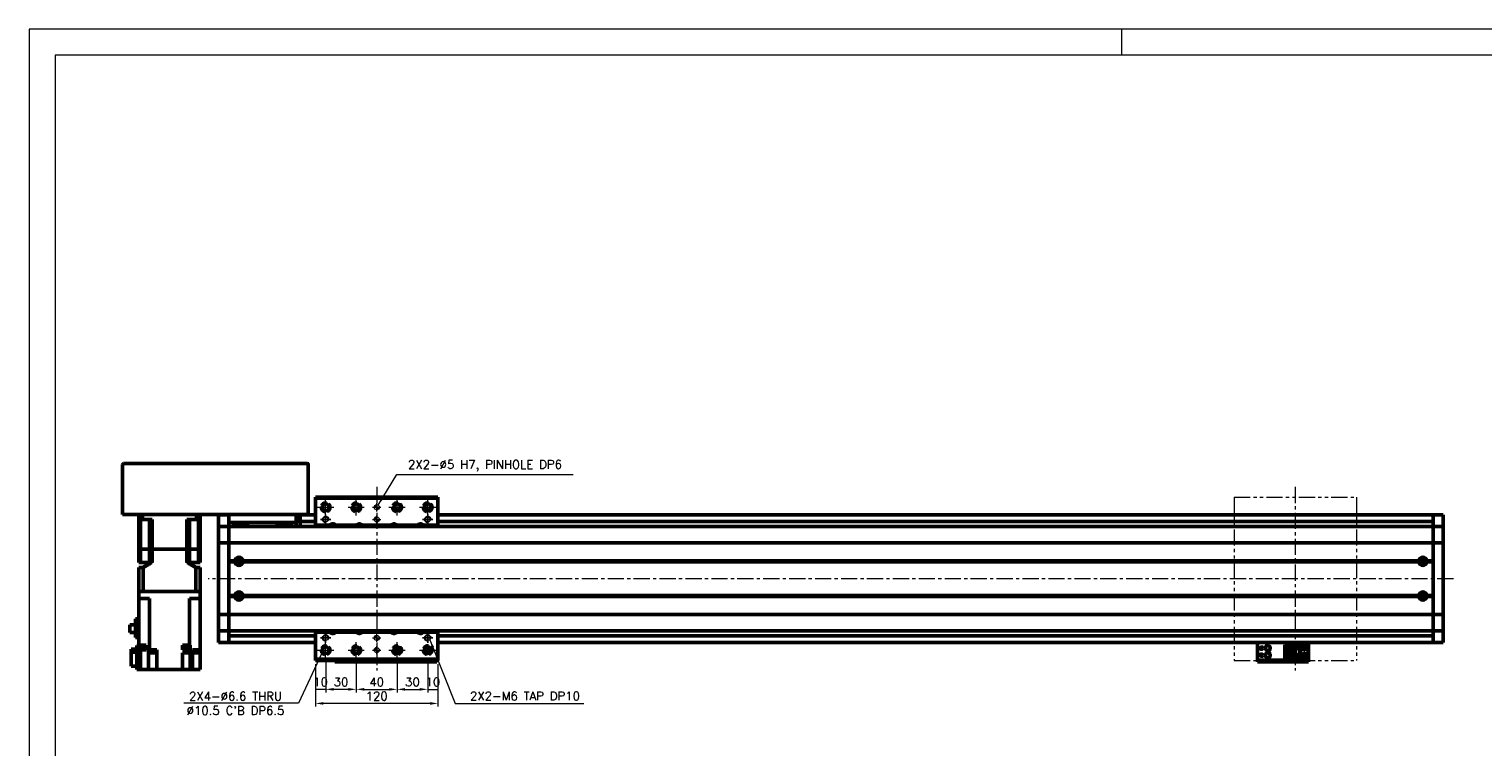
# Model space of a CAD drawing. Header units: millimetres. Extents: x 46891 to 50687, y 6223 to 10043.
# Tile 3 of 4: x 48547 to 49971, y 9339 to 10043. Entities that reach past the tile are written whole.
import ezdxf

# ---------------------------------------------------------------- set-up
doc = ezdxf.new("R2010")
doc.units = ezdxf.units.MM
doc.header["$LTSCALE"] = 0.5
for name, pattern in [('CENTER', [50.8, 31.75, -6.35, 6.35, -6.35]), ('HIDDENX2', [19.05, 12.7, -6.35]), ('PHANTOM', [63.5, 31.75, -6.35, 6.35, -6.35, 6.35, -6.35])]:
    doc.linetypes.add(name, pattern=pattern)
doc.layers.get('0').update_dxf_attribs({"lineweight": 20})
doc.layers.add('1', color=1, linetype='CENTER', lineweight=13)
doc.layers.add('외형선(ISO)', color=7, linetype='Continuous', lineweight=50)
doc.layers.add('2', color=2, linetype='HIDDENX2')
doc.layers.add('DIM', color=4, linetype='Continuous')
doc.styles.add('DSR TEXT', font='romans.shx', dxfattribs={"bigfont": 'whgtxt.shx'})
doc.styles.get("Standard").update_dxf_attribs({"font": 'romans.shx', "bigfont": 'whgtxt.shx'})
doc.dimstyles.new('DSR', dxfattribs={"dimscale": 2, "dimtxt": 3, "dimasz": 3, "dimexe": 0.5, "dimexo": 0.5, "dimgap": 0.5, "dimtad": 1, "dimdsep": 46, "dimtxsty": 'Standard', "dimcen": 2.5, "dimclrd": 4, "dimclre": 4, "dimclrt": 2, "dimadec": 0, "dimazin": 2, "dimtfac": 1, "dimtmove": 0, "dimatfit": 3, "dimfxl": 0, "dimlwd": -1, "dimlwe": -1, "dimarcsym": 0})

# ---------------------------------------------------------------- blocks, each defined once
blk = doc.blocks.new('A$C1C1952E1')
at = {"color": 1}
blk.add_lwpolyline([(0, 0), (420, 0), (420, 297), (0, 297)], close=True, dxfattribs=at)
at = {"color": 3}
blk.add_lwpolyline([(5, 5), (415, 5), (415, 292), (5, 292)], close=True, dxfattribs=at)
blk = doc.blocks.new('tap6')
blk.add_circle((0, 0), 2.5)
at = {"layer": 'DIM', "color": 1}
for p, q in [((-5, 0), (5, 0)), ((0, -5), (0, 5))]:
    blk.add_line(p, q, dxfattribs=at)
blk.add_arc((0, 0), 3, 263.303, 187.8802, dxfattribs=at)
blk = doc.blocks.new('A$C33E56CC6')
h = blk.add_hatch()
h.set_pattern_fill('ANSI31', color=256, style=0)
h.set_pattern_definition([(45, (-7065.45672, -6508.5399), (-0.0883883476, 0.0883883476), [])])
h.paths.add_polyline_path([(4, 6.5, 0.414214), (1.5, 4), (4, 4)])
h.paths.add_polyline_path([(6.5, 4), (4, 4), (4, 1.5, 0.414214)])
blk.add_circle((4, 4), 2.5)
at = {"layer": '1'}
for p, q in [((0, 4), (8, 4)), ((4, 0), (4, 8))]:
    blk.add_line(p, q, dxfattribs=at)
blk = doc.blocks.new('*D70')
at = {"color": 1, "linetype": 'ByBlock'}
for p, q in [((48827.3, 9420.5), (48827.3, 9392.7)), ((48837.3, 9422.5), (48837.3, 9392.7)), ((48837.3, 9395.7), (48827.3, 9395.7))]:
    blk.add_line(p, q, dxfattribs=at)
at = {"layer": 'Defpoints', "color": 0}
for p in [(48827.3, 9424.1), (48837.3, 9426.1), (48827.3, 9395.7)]:
    blk.add_point(p, dxfattribs=at)
at = {"color": 3, "insert": (48832.3, 9402.9), "char_height": 8.4, "attachment_point": 5, "style": 'DSR TEXT'}
blk.add_mtext('10', dxfattribs=at)
blk = doc.blocks.new('*D71')
at = {"color": 1, "linetype": 'ByBlock'}
for p, q in [((48837.3, 9422.5), (48837.3, 9392.7)), ((48867.3, 9422.5), (48867.3, 9392.7)), ((48859.5, 9395.7), (48845.1, 9395.7))]:
    blk.add_line(p, q, dxfattribs=at)
at = {"color": 1}
for points in [[(48845.1, 9397), (48845.1, 9394.4), (48837.3, 9395.7)], [(48859.5, 9397), (48859.5, 9394.4), (48867.3, 9395.7)]]:
    blk.add_solid(points, dxfattribs=at)
at = {"layer": 'Defpoints', "color": 0}
for p in [(48837.3, 9426.1), (48867.3, 9426.1), (48837.3, 9395.7)]:
    blk.add_point(p, dxfattribs=at)
at = {"color": 3, "insert": (48852.3, 9402.9), "char_height": 8.4, "attachment_point": 5, "style": 'DSR TEXT'}
blk.add_mtext('30', dxfattribs=at)
blk = doc.blocks.new('*D72')
at = {"color": 1, "linetype": 'ByBlock'}
for p, q in [((48867.3, 9422.5), (48867.3, 9392.7)), ((48907.3, 9422.5), (48907.3, 9392.7)), ((48875.1, 9395.7), (48899.5, 9395.7))]:
    blk.add_line(p, q, dxfattribs=at)
at = {"color": 1}
for points in [[(48875.1, 9397), (48875.1, 9394.4), (48867.3, 9395.7)], [(48899.5, 9397), (48899.5, 9394.4), (48907.3, 9395.7)]]:
    blk.add_solid(points, dxfattribs=at)
at = {"layer": 'Defpoints', "color": 0}
for p in [(48867.3, 9426.1), (48907.3, 9426.1), (48907.3, 9395.7)]:
    blk.add_point(p, dxfattribs=at)
at = {"color": 3, "insert": (48887.3, 9402.9), "char_height": 8.4, "attachment_point": 5, "style": 'DSR TEXT'}
blk.add_mtext('40', dxfattribs=at)
blk = doc.blocks.new('*D73')
at = {"color": 1, "linetype": 'ByBlock'}
for p, q in [((48907.3, 9422.5), (48907.3, 9392.7)), ((48937.3, 9422.5), (48937.3, 9392.7)), ((48915.1, 9395.7), (48929.5, 9395.7))]:
    blk.add_line(p, q, dxfattribs=at)
at = {"color": 1}
for points in [[(48915.1, 9397), (48915.1, 9394.4), (48907.3, 9395.7)], [(48929.5, 9397), (48929.5, 9394.4), (48937.3, 9395.7)]]:
    blk.add_solid(points, dxfattribs=at)
at = {"layer": 'Defpoints', "color": 0}
for p in [(48907.3, 9426.1), (48937.3, 9426.1), (48937.3, 9395.7)]:
    blk.add_point(p, dxfattribs=at)
at = {"color": 3, "insert": (48922.3, 9402.9), "char_height": 8.4, "attachment_point": 5, "style": 'DSR TEXT'}
blk.add_mtext('30', dxfattribs=at)
blk = doc.blocks.new('*D74')
at = {"color": 1, "linetype": 'ByBlock'}
for p, q in [((48937.3, 9422.5), (48937.3, 9392.7)), ((48947.3, 9420.5), (48947.3, 9392.7)), ((48937.3, 9395.7), (48947.3, 9395.7))]:
    blk.add_line(p, q, dxfattribs=at)
at = {"layer": 'Defpoints', "color": 0}
for p in [(48937.3, 9426.1), (48947.3, 9424.1), (48947.3, 9395.7)]:
    blk.add_point(p, dxfattribs=at)
at = {"color": 3, "insert": (48942.3, 9402.9), "char_height": 8.4, "attachment_point": 5, "style": 'DSR TEXT'}
blk.add_mtext('10', dxfattribs=at)
blk = doc.blocks.new('*D75')
at = {"color": 1, "linetype": 'ByBlock'}
for p, q in [((48827.3, 9420.5), (48827.3, 9378.9)), ((48947.3, 9420.5), (48947.3, 9378.9)), ((48939.5, 9381.9), (48835.1, 9381.9))]:
    blk.add_line(p, q, dxfattribs=at)
at = {"color": 1}
for points in [[(48835.1, 9383.2), (48835.1, 9380.6), (48827.3, 9381.9)], [(48939.5, 9383.2), (48939.5, 9380.6), (48947.3, 9381.9)]]:
    blk.add_solid(points, dxfattribs=at)
at = {"layer": 'Defpoints', "color": 0}
for p in [(48827.3, 9424.1), (48947.3, 9424.1), (48827.3, 9381.9)]:
    blk.add_point(p, dxfattribs=at)
at = {"color": 3, "insert": (48887.3, 9389.1), "char_height": 8.4, "attachment_point": 5, "style": 'DSR TEXT'}
blk.add_mtext('120', dxfattribs=at)

msp = doc.modelspace()

# ---------------------------------------------------------------- linework, layer by layer
at = {"color": 1}
msp.add_line((49616.94052, 10042.66196), (49616.94052, 10017.17936), dxfattribs=at)
at = {"color": 6, "linetype": 'PHANTOM'}
for p, q in [((49727.25224, 9584.10868), (49847.25224, 9584.10868)), ((49727.25224, 9584.10868), (49727.25224, 9424.10868)), ((49847.25224, 9584.10868), (49847.25224, 9424.10868)), ((49727.25224, 9424.10868), (49847.25224, 9424.10868))]:
    msp.add_line(p, q, dxfattribs=at)
at = {"layer": '1'}
for p, q in [((48887.25224, 9594.10868), (48887.25224, 9414.10868)), ((49787.25224, 9594.10868), (49787.25224, 9414.10868)), ((48829.25224, 9574.10868), (48845.25224, 9574.10868)), ((48837.25224, 9566.10868), (48837.25224, 9582.10868)), ((48859.25224, 9574.10868), (48875.25224, 9574.10868)), ((48867.25224, 9566.10868), (48867.25224, 9582.10868)), ((48899.25224, 9574.10868), (48915.25224, 9574.10868)), ((48907.25224, 9566.10868), (48907.25224, 9582.10868)), ((48929.25224, 9574.10868), (48945.25224, 9574.10868)), ((48937.25224, 9566.10868), (48937.25224, 9582.10868)), ((49942.25224, 9504.10869), (48722.25224, 9504.10869)), ((48829.25224, 9434.10868), (48845.25224, 9434.10868)), ((48837.25224, 9426.10868), (48837.25224, 9442.10868)), ((48859.25224, 9434.10868), (48875.25224, 9434.10868)), ((48867.25224, 9426.10868), (48867.25224, 9442.10868)), ((48899.25224, 9434.10868), (48915.25224, 9434.10868)), ((48907.25224, 9426.10868), (48907.25224, 9442.10868)), ((48929.25224, 9434.10868), (48945.25224, 9434.10868))]:
    msp.add_line(p, q, dxfattribs=at)
at = {"layer": '2'}
for centre in [(48837.25224, 9574.10868), (48867.25224, 9574.10868), (48907.25224, 9574.10868), (48937.25224, 9574.10868), (48837.25224, 9434.10868), (48867.25224, 9434.10868), (48907.25224, 9434.10868), (48937.25224, 9434.10868)]:
    msp.add_circle(centre, 5.25, dxfattribs=at)
at = {"layer": '외형선(ISO)'}
for p, q in [((48638.25224, 9616.10869), (48638.25224, 9567.10869)), ((48819.25224, 9617.10869), (48639.25224, 9617.10869)), ((48820.25224, 9567.10869), (48820.25224, 9616.10869)), ((48827.25224, 9583.10868), (48827.25224, 9584.10868)), ((48827.25224, 9584.10868), (48947.25224, 9584.10868)), ((48827.25224, 9556.60868), (48827.25224, 9583.10868)), ((48827.25224, 9583.10868), (48947.25224, 9583.10868)), ((48947.25224, 9584.10868), (48947.25224, 9583.10868)), ((48947.25224, 9583.10868), (48947.25224, 9556.60868)), ((48639.25224, 9567.10869), (48638.25224, 9567.10869)), ((48819.25224, 9567.10869), (48639.25224, 9567.10869)), ((48654.25224, 9567.10869), (48654.25224, 9562.10869)), ((48654.25224, 9562.10869), (48657.79473, 9562.10869)), ((48654.25224, 9533.10869), (48654.25224, 9562.10869)), ((48655.96466, 9562.10869), (48655.96466, 9533.10869)), ((48657.79473, 9567.10869), (48657.79473, 9562.10869)), ((48667.21552, 9562.10869), (48657.79473, 9562.10869)), ((48664.50224, 9562.10869), (48664.50224, 9533.10869)), ((48667.21552, 9533.10869), (48667.21552, 9562.10869)), ((48710.70976, 9562.10869), (48701.28897, 9562.10869)), ((48701.28897, 9533.10869), (48701.28897, 9562.10869)), ((48704.00224, 9562.10869), (48704.00224, 9533.10869)), ((48710.70976, 9567.10869), (48710.70976, 9562.10869)), ((48710.70976, 9562.10869), (48714.25224, 9562.10869)), ((48712.53983, 9562.10869), (48712.53983, 9533.10869)), ((48714.25224, 9567.10869), (48714.25224, 9562.10869)), ((48714.25224, 9533.10869), (48714.25224, 9562.10869)), ((48732.25224, 9566.60869), (48732.25224, 9563.60869)), ((48742.25224, 9566.60869), (48732.25224, 9566.60869)), ((48732.25224, 9561.74852), (48732.25224, 9563.60869)), ((48732.25224, 9560.84056), (48732.25224, 9561.74852)), ((48732.25224, 9555.56889), (48732.25224, 9560.84056)), ((48742.25224, 9567.10869), (48742.25224, 9559.10869)), ((48742.25224, 9555.10869), (48742.25224, 9559.10869)), ((48742.25224, 9559.10869), (48808.25224, 9559.10869)), ((48757.82248, 9557.10869), (48757.82248, 9559.10869)), ((48760.68201, 9559.10869), (48760.68201, 9557.10869)), ((48789.82248, 9557.10869), (48789.82248, 9559.10869)), ((48792.68201, 9559.10869), (48792.68201, 9557.10869)), ((48808.25224, 9559.10869), (48808.25224, 9567.10869)), ((48812.25224, 9566.60869), (48808.25224, 9566.60869)), ((48812.25224, 9564.20869), (48808.25224, 9564.20869)), ((48812.25224, 9561.90869), (48808.25224, 9561.90869)), ((48808.25224, 9560.61288), (48812.25224, 9560.61288)), ((48808.25224, 9559.10869), (48808.25224, 9555.10869)), ((48812.25224, 9563.60869), (48812.25224, 9566.60869)), ((48827.25224, 9566.60869), (48812.25224, 9566.60869)), ((48812.25224, 9563.60869), (48812.25224, 9561.10869)), ((48812.25224, 9560.10869), (48812.25224, 9561.10869)), ((48812.25224, 9560.10869), (48812.25224, 9556.10869)), ((48827.25224, 9560.10869), (48812.25224, 9560.10869)), ((48820.25224, 9567.10869), (48819.25224, 9567.10869)), ((49922.25224, 9566.60869), (48947.25224, 9566.60869)), ((49922.25224, 9560.10869), (48947.25224, 9560.10869)), ((49922.25224, 9563.60869), (49922.25224, 9566.60869)), ((49922.25224, 9566.60869), (49922.25224, 9563.60869)), ((49922.25224, 9566.60869), (49932.25224, 9566.60869)), ((49922.25224, 9563.60869), (49922.25224, 9561.74852)), ((49922.25224, 9561.74852), (49922.25224, 9563.60869)), ((49922.25224, 9560.84056), (49922.25224, 9561.74852)), ((49922.25224, 9555.56889), (49922.25224, 9560.84056)), ((49932.25224, 9563.60869), (49932.25224, 9566.60869)), ((49932.25224, 9563.60869), (49932.25224, 9561.74852)), ((49932.25224, 9561.74852), (49932.25224, 9560.84056)), ((49932.25224, 9560.84056), (49932.25224, 9555.56889)), ((48732.25224, 9555.10869), (48732.25224, 9555.56889)), ((48732.25224, 9555.10869), (48732.25224, 9552.40019)), ((48742.25224, 9555.10869), (48732.25224, 9555.10869)), ((48732.25224, 9552.40019), (48732.25224, 9539.80019)), ((48742.25224, 9552.40019), (48742.25224, 9555.10869)), ((48742.25224, 9555.10869), (49922.25224, 9555.10869)), ((48742.25224, 9555.10869), (48742.25224, 9552.40019)), ((48742.25224, 9539.80019), (48742.25224, 9552.40019)), ((48742.25224, 9552.40019), (48742.25224, 9539.80019)), ((48760.68201, 9557.10869), (48757.82248, 9557.10869)), ((48792.68201, 9557.10869), (48789.82248, 9557.10869)), ((48812.25224, 9556.10869), (48812.25224, 9555.10869)), ((48827.25224, 9556.60868), (48841.45716, 9556.60868)), ((48827.25224, 9555.10869), (48827.25224, 9556.60868)), ((48847.04733, 9556.60868), (48867.45716, 9556.60868)), ((48873.04733, 9556.60868), (48901.45716, 9556.60868)), ((48907.04733, 9556.60868), (48927.45716, 9556.60868)), ((48933.04733, 9556.60868), (48947.25224, 9556.60868)), ((48947.25224, 9556.60868), (48947.25224, 9555.10869)), ((49922.25224, 9555.10869), (49922.25224, 9555.56889)), ((49922.25224, 9555.10869), (49922.25224, 9552.40019)), ((49922.25224, 9555.10869), (49932.25224, 9555.10869)), ((49922.25224, 9552.40019), (49922.25224, 9555.10869)), ((49922.25224, 9552.40019), (49922.25224, 9539.80019)), ((49922.25224, 9539.80019), (49922.25224, 9552.40019)), ((49932.25224, 9555.56889), (49932.25224, 9555.10869)), ((49932.25224, 9552.40019), (49932.25224, 9555.10869)), ((49932.25224, 9539.80019), (49932.25224, 9552.40019)), ((48655.96466, 9533.10869), (48654.25224, 9533.10869)), ((48654.25224, 9533.10869), (48655.96466, 9533.10869)), ((48654.25224, 9533.10869), (48654.25224, 9520.10869)), ((48659.50224, 9533.10869), (48655.96466, 9533.10869)), ((48659.50224, 9533.10869), (48655.96466, 9533.10869)), ((48655.96466, 9533.10869), (48655.96466, 9520.10869)), ((48664.50224, 9533.10869), (48659.50224, 9533.10869)), ((48664.50224, 9533.10869), (48659.50224, 9533.10869)), ((48667.21552, 9533.10869), (48664.50224, 9533.10869)), ((48664.50224, 9533.10869), (48667.21552, 9533.10869)), ((48664.50224, 9533.10869), (48664.50224, 9520.10869)), ((48701.28897, 9533.10869), (48667.21552, 9533.10869)), ((48701.28897, 9533.10869), (48667.21552, 9533.10869)), ((48667.21552, 9533.10869), (48667.21552, 9520.10869)), ((48704.00224, 9533.10869), (48701.28897, 9533.10869)), ((48701.28897, 9533.10869), (48704.00224, 9533.10869)), ((48701.28897, 9533.10869), (48701.28897, 9520.10869)), ((48709.00224, 9533.10869), (48704.00224, 9533.10869)), ((48709.00224, 9533.10869), (48704.00224, 9533.10869)), ((48704.00224, 9533.10869), (48704.00224, 9520.10869)), ((48712.53983, 9533.10869), (48709.00224, 9533.10869)), ((48712.53983, 9533.10869), (48709.00224, 9533.10869)), ((48714.25224, 9533.10869), (48712.53983, 9533.10869)), ((48712.53983, 9533.10869), (48714.25224, 9533.10869)), ((48712.53983, 9533.10869), (48712.53983, 9520.10869)), ((48714.25224, 9533.10869), (48714.25224, 9520.10869)), ((48732.25224, 9539.3361), (48732.25224, 9539.80019)), ((48732.25224, 9539.3361), (48732.25224, 9537.3361)), ((48742.25224, 9539.3361), (48732.25224, 9539.3361)), ((48732.25224, 9470.88128), (48732.25224, 9537.3361)), ((48742.25224, 9539.80019), (48742.25224, 9539.3361)), ((48742.25224, 9539.3361), (48742.25224, 9539.80019)), ((48742.25224, 9537.3361), (48742.25224, 9539.3361)), ((48742.25224, 9539.3361), (49922.25224, 9539.3361)), ((48742.25224, 9539.3361), (48742.25224, 9537.3361)), ((48742.25224, 9537.3361), (48742.25224, 9470.88128)), ((48742.25224, 9521.60869), (48742.25224, 9537.3361)), ((49922.25224, 9539.3361), (49922.25224, 9539.80019)), ((49922.25224, 9539.80019), (49922.25224, 9539.3361)), ((49922.25224, 9539.3361), (49922.25224, 9537.3361)), ((49922.25224, 9539.3361), (49932.25224, 9539.3361)), ((49922.25224, 9537.3361), (49922.25224, 9539.3361)), ((49922.25224, 9470.88128), (49922.25224, 9537.3361)), ((49922.25224, 9537.3361), (49922.25224, 9521.60869)), ((49932.25224, 9539.80019), (49932.25224, 9539.3361)), ((49932.25224, 9537.3361), (49932.25224, 9539.3361)), ((49932.25224, 9537.3361), (49932.25224, 9470.88128)), ((48654.25224, 9520.10869), (48655.96466, 9520.10869)), ((48664.50224, 9520.10869), (48655.96466, 9520.10869)), ((48664.50224, 9520.10869), (48667.21552, 9520.10869)), ((48701.28897, 9520.10869), (48704.00224, 9520.10869)), ((48704.00224, 9520.10869), (48712.53983, 9520.10869)), ((48712.53983, 9520.10869), (48714.25224, 9520.10869)), ((48742.25224, 9521.60869), (48748.28362, 9521.60869)), ((48742.25224, 9521.10869), (48748.75224, 9521.10869)), ((48742.25224, 9520.60869), (48748.28362, 9520.60869)), ((48742.25224, 9487.60869), (48742.25224, 9520.60869)), ((48753.52803, 9522.10869), (48750.97645, 9522.10869)), ((48755.75224, 9521.10869), (49908.75224, 9521.10869)), ((48756.22087, 9521.60869), (49908.28362, 9521.60869)), ((48756.22087, 9520.60869), (49908.28362, 9520.60869)), ((49911.69259, 9522.10869), (49910.97645, 9522.10869)), ((49911.69259, 9522.63001), (49911.69259, 9519.58736)), ((49915.75224, 9521.10869), (49922.25224, 9521.10869)), ((49916.22087, 9521.60869), (49922.25224, 9521.60869)), ((49916.22087, 9520.60869), (49922.25224, 9520.60869)), ((49922.25224, 9520.60869), (49922.25224, 9487.60869)), ((48654.25224, 9515.10869), (48658.55691, 9515.10869)), ((48654.25224, 9515.10869), (48654.25224, 9491.60869)), ((48658.55691, 9515.10869), (48658.55691, 9491.60869)), ((48709.94757, 9515.10869), (48714.25224, 9515.10869)), ((48709.94757, 9515.10869), (48709.94757, 9491.60869)), ((48714.25224, 9515.10869), (48714.25224, 9491.60869)), ((48654.25224, 9484.60869), (48654.25224, 9491.60869)), ((48654.25224, 9491.60869), (48654.25672, 9491.60869)), ((48654.25672, 9491.60869), (48658.55169, 9491.60869)), ((48658.55169, 9491.60869), (48658.55691, 9491.60869)), ((48709.94757, 9491.60869), (48658.55691, 9491.60869)), ((48658.75224, 9491.60869), (48709.75224, 9491.60869)), ((48709.94757, 9491.60869), (48709.95279, 9491.60869)), ((48709.95279, 9491.60869), (48714.24777, 9491.60869)), ((48714.24777, 9491.60869), (48714.25224, 9491.60869)), ((48714.25224, 9484.60869), (48714.25224, 9491.60869)), ((48742.25224, 9487.60869), (48748.28362, 9487.60869)), ((48742.25224, 9487.10869), (48748.75224, 9487.10869)), ((48755.75224, 9487.10869), (49908.75224, 9487.10869)), ((48756.22087, 9487.60869), (49908.28362, 9487.60869)), ((49911.69259, 9488.63001), (49911.69259, 9485.58736)), ((49915.75224, 9487.10869), (49922.25224, 9487.10869)), ((49916.22087, 9487.60869), (49922.25224, 9487.60869)), ((48658.75224, 9484.60869), (48654.25224, 9484.60869)), ((48654.25224, 9484.60869), (48654.25224, 9439.00869)), ((48658.75224, 9484.60869), (48664.69288, 9484.60869)), ((48664.69288, 9484.60869), (48664.69288, 9434.50869)), ((48703.81161, 9484.60869), (48703.81161, 9439.00869)), ((48703.81161, 9484.60869), (48709.75224, 9484.60869)), ((48714.25224, 9484.60869), (48709.75224, 9484.60869)), ((48714.25224, 9484.60869), (48714.25224, 9434.50869)), ((48742.25224, 9486.60869), (48748.28362, 9486.60869)), ((48742.25224, 9470.88128), (48742.25224, 9486.60869)), ((48753.52803, 9486.10869), (48750.97645, 9486.10869)), ((48756.22087, 9486.60869), (49908.28362, 9486.60869)), ((49911.69259, 9486.10869), (49910.97645, 9486.10869)), ((49916.22087, 9486.60869), (49922.25224, 9486.60869)), ((49922.25224, 9486.60869), (49922.25224, 9470.88128)), ((48650.85224, 9458.93369), (48645.45224, 9458.93369)), ((48645.45224, 9458.93369), (48645.45224, 9451.48369)), ((48650.85224, 9464.70869), (48654.25224, 9464.70869)), ((48650.85224, 9464.70869), (48650.85224, 9446.35869)), ((48732.25224, 9470.88128), (48732.25224, 9468.88128)), ((48732.25224, 9468.41719), (48732.25224, 9468.88128)), ((48742.25224, 9468.88128), (48732.25224, 9468.88128)), ((48732.25224, 9468.41719), (48732.25224, 9455.81719)), ((48742.25224, 9468.88128), (48742.25224, 9470.88128)), ((48742.25224, 9470.88128), (48742.25224, 9468.88128)), ((48742.25224, 9468.88128), (48742.25224, 9468.41719)), ((48742.25224, 9468.88128), (49922.25224, 9468.88128)), ((48742.25224, 9468.41719), (48742.25224, 9468.88128)), ((48742.25224, 9455.81719), (48742.25224, 9468.41719)), ((48742.25224, 9468.41719), (48742.25224, 9455.81719)), ((49922.25224, 9470.88128), (49922.25224, 9468.88128)), ((49922.25224, 9468.88128), (49922.25224, 9470.88128)), ((49922.25224, 9468.41719), (49922.25224, 9468.88128)), ((49922.25224, 9468.88128), (49932.25224, 9468.88128)), ((49922.25224, 9468.88128), (49922.25224, 9468.41719)), ((49922.25224, 9468.41719), (49922.25224, 9455.81719)), ((49922.25224, 9455.81719), (49922.25224, 9468.41719)), ((49932.25224, 9468.88128), (49932.25224, 9470.88128)), ((49932.25224, 9468.88128), (49932.25224, 9468.41719)), ((49932.25224, 9455.81719), (49932.25224, 9468.41719)), ((48645.45224, 9451.48369), (48650.85224, 9451.48369)), ((48654.25224, 9446.35869), (48650.85224, 9446.35869)), ((48732.25224, 9455.81719), (48732.25224, 9453.10869)), ((48732.25224, 9452.64848), (48732.25224, 9453.10869)), ((48742.25224, 9453.10869), (48732.25224, 9453.10869)), ((48732.25224, 9447.37681), (48732.25224, 9452.64848)), ((48732.25224, 9446.46886), (48732.25224, 9447.37681)), ((48732.25224, 9444.60869), (48732.25224, 9446.46886)), ((48732.25224, 9444.60869), (48732.25224, 9441.60869)), ((48742.25224, 9453.10869), (48742.25224, 9455.81719)), ((48742.25224, 9455.81719), (48742.25224, 9453.10869)), ((48742.25224, 9453.10869), (48742.25224, 9452.64848)), ((48742.25224, 9453.10869), (49922.25224, 9453.10869)), ((48742.25224, 9452.64848), (48742.25224, 9447.37681)), ((48827.25224, 9448.10869), (48742.25224, 9448.10869)), ((48742.25224, 9447.37681), (48742.25224, 9446.46886)), ((48742.25224, 9444.60869), (48742.25224, 9446.46886)), ((48742.25224, 9446.46886), (48742.25224, 9444.60869)), ((48742.25224, 9444.60869), (48742.25224, 9441.60869)), ((48742.25224, 9441.60869), (48742.25224, 9444.60869)), ((48827.25224, 9451.60868), (48827.25224, 9453.10869)), ((48841.45716, 9451.60868), (48827.25224, 9451.60868)), ((48827.25224, 9425.10868), (48827.25224, 9451.60868)), ((48867.45716, 9451.60868), (48847.04733, 9451.60868)), ((48901.45716, 9451.60868), (48873.04733, 9451.60868)), ((48927.45716, 9451.60868), (48907.04733, 9451.60868)), ((48947.25224, 9451.60868), (48933.04733, 9451.60868)), ((48947.25224, 9453.10869), (48947.25224, 9451.60868)), ((48947.25224, 9451.60868), (48947.25224, 9425.10868)), ((49922.25224, 9448.10869), (48947.25224, 9448.10869)), ((49922.25224, 9455.81719), (49922.25224, 9453.10869)), ((49922.25224, 9453.10869), (49922.25224, 9455.81719)), ((49922.25224, 9452.64848), (49922.25224, 9453.10869)), ((49922.25224, 9453.10869), (49932.25224, 9453.10869)), ((49922.25224, 9447.37681), (49922.25224, 9452.64848)), ((49922.25224, 9446.46886), (49922.25224, 9447.37681)), ((49922.25224, 9446.46886), (49922.25224, 9444.60869)), ((49922.25224, 9444.60869), (49922.25224, 9446.46886)), ((49922.25224, 9441.60869), (49922.25224, 9444.60869)), ((49922.25224, 9444.60869), (49922.25224, 9441.60869)), ((49932.25224, 9453.10869), (49932.25224, 9455.81719)), ((49932.25224, 9453.10869), (49932.25224, 9452.64848)), ((49932.25224, 9452.64848), (49932.25224, 9447.37681)), ((49932.25224, 9447.37681), (49932.25224, 9446.46886)), ((49932.25224, 9446.46886), (49932.25224, 9444.60869)), ((49932.25224, 9441.60869), (49932.25224, 9444.60869)), ((48646.75224, 9435.20863), (48652.25224, 9435.20863)), ((48646.75224, 9435.20863), (48646.75224, 9432.23638)), ((48652.25224, 9432.23638), (48646.75224, 9432.23638)), ((48646.75224, 9432.23638), (48646.75224, 9418.40874)), ((48652.25224, 9438.50869), (48655.75224, 9438.50869)), ((48652.25224, 9415.00869), (48652.25224, 9438.50869)), ((48654.21733, 9439.00869), (48654.25224, 9439.00869)), ((48654.21733, 9439.00869), (48654.21733, 9438.50869)), ((48659.81222, 9439.00869), (48654.25224, 9439.00869)), ((48655.75224, 9438.50869), (48655.75224, 9415.00869)), ((48660.11733, 9438.30869), (48655.75224, 9438.30869)), ((48659.96733, 9436.30869), (48655.75224, 9436.30869)), ((48655.75224, 9434.50869), (48659.81222, 9434.50869)), ((48659.81222, 9439.00869), (48661.24759, 9439.00869)), ((48661.24759, 9434.50869), (48659.81222, 9434.50869)), ((48659.96733, 9438.30869), (48659.96733, 9436.30869)), ((48660.11733, 9439.00869), (48660.11733, 9438.30869)), ((48661.24759, 9439.00869), (48661.24759, 9434.50869)), ((48663.74417, 9415.00869), (48663.74417, 9434.50869)), ((48663.74417, 9434.50869), (48664.29357, 9434.50869)), ((48664.69288, 9434.50869), (48664.29357, 9434.50869)), ((48664.69288, 9434.50869), (48671.75224, 9434.50869)), ((48664.95628, 9434.50869), (48664.95628, 9434.00869)), ((48670.95628, 9434.00869), (48664.95628, 9434.00869)), ((48665.00628, 9434.00869), (48665.00628, 9433.30869)), ((48670.90628, 9433.30869), (48665.00628, 9433.30869)), ((48665.15628, 9433.30869), (48665.15628, 9431.30869)), ((48670.75628, 9431.30869), (48665.15628, 9431.30869)), ((48670.75628, 9433.30869), (48670.75628, 9431.30869)), ((48670.90628, 9434.00869), (48670.90628, 9433.30869)), ((48670.95628, 9434.50869), (48670.95628, 9434.00869)), ((48671.75224, 9434.50869), (48671.75224, 9415.00869)), ((48700.46246, 9439.00869), (48697.05224, 9439.00869)), ((48697.05224, 9434.50869), (48697.05224, 9439.00869)), ((48703.81161, 9434.50869), (48697.05224, 9434.50869)), ((48697.05224, 9431.50869), (48697.05224, 9415.00869)), ((48697.05224, 9431.50869), (48703.81161, 9431.50869)), ((48697.965, 9439.00869), (48697.965, 9438.30869)), ((48703.865, 9438.30869), (48697.965, 9438.30869)), ((48698.115, 9438.30869), (48698.115, 9436.30869)), ((48703.715, 9436.30869), (48698.115, 9436.30869)), ((48700.46246, 9439.00869), (48701.36753, 9439.00869)), ((48703.81161, 9439.00869), (48701.36753, 9439.00869)), ((48703.715, 9438.30869), (48703.715, 9436.30869)), ((48704.21092, 9439.00869), (48703.81161, 9439.00869)), ((48703.81161, 9431.50869), (48703.81161, 9434.50869)), ((48703.81161, 9434.50869), (48704.21092, 9434.50869)), ((48704.21092, 9431.50869), (48703.81161, 9431.50869)), ((48703.865, 9439.00869), (48703.865, 9438.30869)), ((48704.21092, 9439.00869), (48704.53087, 9439.00869)), ((48704.53087, 9434.50869), (48704.21092, 9434.50869)), ((48704.21092, 9431.50869), (48704.53087, 9431.50869)), ((48704.53087, 9439.00869), (48704.53087, 9434.50869)), ((48704.53087, 9431.50869), (48704.53087, 9415.00869)), ((48706.75224, 9434.50869), (48706.75224, 9415.00869)), ((48706.75224, 9434.50869), (48708.69227, 9434.50869)), ((48707.74095, 9434.50869), (48707.74095, 9434.00869)), ((48713.74095, 9434.00869), (48707.74095, 9434.00869)), ((48707.79095, 9434.00869), (48707.79095, 9433.30869)), ((48713.69095, 9433.30869), (48707.79095, 9433.30869)), ((48707.94095, 9433.30869), (48707.94095, 9431.30869)), ((48713.54095, 9431.30869), (48707.94095, 9431.30869)), ((48714.25224, 9434.50869), (48708.69227, 9434.50869)), ((48713.54095, 9433.30869), (48713.54095, 9431.30869)), ((48713.69095, 9434.00869), (48713.69095, 9433.30869)), ((48713.74095, 9434.50869), (48713.74095, 9434.00869)), ((48714.25224, 9439.00869), (48714.28716, 9439.00869)), ((48714.28716, 9438.30869), (48714.25224, 9438.30869)), ((48714.25224, 9434.50869), (48714.25224, 9415.00869)), ((48714.28716, 9439.00869), (48714.28716, 9438.30869)), ((48742.25224, 9441.60869), (48732.25224, 9441.60869)), ((48827.25224, 9441.60869), (48742.25224, 9441.60869)), ((48904.25224, 9435.48346), (48904.25224, 9432.73391)), ((48904.75224, 9435.6087), (48904.31286, 9435.6087)), ((48910.19162, 9435.60872), (48904.31287, 9435.60872)), ((48904.75224, 9435.6087), (48905.05224, 9435.6087)), ((48904.75224, 9431.95462), (48904.75224, 9435.6087)), ((48909.45224, 9435.6087), (48905.05224, 9435.6087)), ((48905.05224, 9435.6087), (48905.05224, 9431.64901)), ((48906.83926, 9437.38274), (48906.65224, 9437.00872)), ((48906.65224, 9437.00872), (48906.85224, 9437.00872)), ((48906.85224, 9437.00872), (48906.85224, 9436.60872)), ((48906.85224, 9436.60872), (48907.65224, 9436.60872)), ((48907.65224, 9437.00872), (48907.85224, 9437.00872)), ((48907.65224, 9436.60872), (48907.65224, 9437.00872)), ((48907.85224, 9437.00872), (48907.66523, 9437.38274)), ((48909.45224, 9435.6087), (48909.75224, 9435.6087)), ((48909.45224, 9431.64901), (48909.45224, 9435.6087)), ((48910.19162, 9435.6087), (48909.75224, 9435.6087)), ((48909.75224, 9435.6087), (48909.75224, 9431.95462)), ((48910.25224, 9435.48346), (48910.25224, 9432.73391)), ((49922.25224, 9441.60869), (48947.25224, 9441.60869)), ((49750.25224, 9441.60868), (49750.25224, 9439.60871)), ((49750.25224, 9424.70871), (49750.25224, 9439.60871)), ((49777.05224, 9439.3087), (49786.25224, 9439.3087)), ((49777.05224, 9438.5087), (49777.05224, 9439.3087)), ((49785.35224, 9438.5087), (49777.05224, 9438.5087)), ((49777.05224, 9438.0087), (49777.05224, 9438.5087)), ((49777.05224, 9438.0087), (49777.05224, 9435.4087)), ((49784.85224, 9438.0087), (49777.05224, 9438.0087)), ((49777.05224, 9435.4087), (49777.05224, 9429.8087)), ((49783.25224, 9435.4087), (49777.05224, 9435.4087)), ((49777.05224, 9429.8087), (49777.05224, 9427.2087)), ((49777.05224, 9429.8087), (49783.25224, 9429.8087)), ((49778.35224, 9429.8087), (49778.35224, 9435.4087)), ((49778.85224, 9435.0587), (49778.85224, 9435.4087)), ((49778.85224, 9435.0587), (49778.85224, 9430.1587)), ((49783.25224, 9435.0587), (49778.85224, 9435.0587)), ((49778.85224, 9430.1587), (49783.25224, 9430.1587)), ((49778.85224, 9429.8087), (49778.85224, 9430.1587)), ((49781.65224, 9433.4087), (49779.81224, 9433.4087)), ((49779.81224, 9433.4087), (49779.81224, 9431.8087)), ((49779.81224, 9431.8087), (49781.65224, 9431.8087)), ((49781.65224, 9431.8087), (49781.65224, 9433.4087)), ((49783.25224, 9429.8087), (49783.25224, 9435.4087)), ((49785.35224, 9438.5087), (49784.85224, 9438.0087)), ((49784.85224, 9427.2087), (49784.85224, 9438.0087)), ((49785.35224, 9426.7087), (49785.35224, 9438.5087)), ((49786.25224, 9439.30872), (49786.25224, 9435.60872)), ((49786.25224, 9439.30872), (49792.25224, 9439.30872)), ((49786.25224, 9435.60872), (49792.25224, 9435.60872)), ((49786.25224, 9429.60872), (49786.25224, 9435.6087)), ((49786.75224, 9435.6087), (49786.25224, 9435.6087)), ((49786.75224, 9435.6087), (49787.05224, 9435.6087)), ((49786.75224, 9429.60872), (49786.75224, 9435.6087)), ((49787.05224, 9435.6087), (49791.45224, 9435.6087)), ((49787.05224, 9435.6087), (49787.05224, 9429.60872)), ((49788.65224, 9437.80872), (49789.25224, 9436.60872)), ((49788.85224, 9437.80872), (49788.65224, 9437.80872)), ((49788.85224, 9438.20872), (49788.85224, 9437.80872)), ((49789.65224, 9438.20872), (49788.85224, 9438.20872)), ((49789.25224, 9436.60872), (49789.85224, 9437.80872)), ((49789.65224, 9437.80872), (49789.65224, 9438.20872)), ((49789.85224, 9437.80872), (49789.65224, 9437.80872)), ((49791.45224, 9429.60872), (49791.45224, 9435.6087)), ((49791.45224, 9435.6087), (49791.75224, 9435.6087)), ((49792.25224, 9435.6087), (49791.75224, 9435.6087)), ((49791.75224, 9435.6087), (49791.75224, 9429.60872)), ((49792.25224, 9439.30872), (49792.25224, 9435.60872)), ((49797.75224, 9439.30869), (49792.25224, 9439.30869)), ((49792.25224, 9429.60872), (49792.25224, 9435.6087)), ((49799.75224, 9437.30869), (49799.75224, 9427.90869)), ((49800.25224, 9439.60871), (49800.25224, 9441.60868)), ((49800.25224, 9439.60871), (49800.25224, 9424.70871)), ((49922.25224, 9441.60869), (49932.25224, 9441.60869)), ((48646.75224, 9418.40874), (48652.25224, 9418.40874)), ((48827.25224, 9424.10868), (48827.25224, 9425.10868)), ((48947.25224, 9425.10868), (48827.25224, 9425.10868)), ((48827.25224, 9424.10868), (48947.25224, 9424.10868)), ((48846.25224, 9424.10868), (48846.25224, 9422.60873)), ((48846.25224, 9422.60871), (48846.25224, 9422.60873)), ((48846.25224, 9422.60871), (48896.25224, 9422.60871)), ((48849.25224, 9422.60873), (48893.25224, 9422.60873)), ((48896.25224, 9422.60873), (48896.25224, 9424.10868)), ((48896.25224, 9424.10868), (48896.25224, 9422.60873)), ((48896.25224, 9422.60871), (48896.25224, 9422.60873)), ((48896.25224, 9422.60871), (48946.25224, 9422.60871)), ((48899.25224, 9422.60873), (48943.25224, 9422.60873)), ((48946.25224, 9422.60873), (48946.25224, 9424.10868)), ((48947.25224, 9425.10868), (48947.25224, 9424.10868)), ((48947.25224, 9425.10868), (48947.25224, 9424.10868)), ((49750.25224, 9424.20873), (49750.25224, 9424.70871)), ((49750.25224, 9424.20873), (49750.25224, 9422.60873)), ((49750.25224, 9422.60871), (49750.25224, 9422.60873)), ((49750.25224, 9422.60871), (49800.25224, 9422.60871)), ((49753.25224, 9424.20873), (49797.25224, 9424.20873)), ((49753.25224, 9422.60873), (49797.25224, 9422.60873)), ((49777.05224, 9426.7087), (49777.05224, 9427.2087)), ((49777.05224, 9427.2087), (49784.85224, 9427.2087)), ((49777.05224, 9426.7087), (49785.35224, 9426.7087)), ((49777.05224, 9425.9087), (49777.05224, 9426.7087)), ((49777.05224, 9425.9087), (49786.25224, 9425.9087)), ((49777.05224, 9425.90869), (49792.25224, 9425.90869)), ((49785.35224, 9426.7087), (49784.85224, 9427.2087)), ((49786.25224, 9429.60872), (49786.25224, 9425.90872)), ((49786.25224, 9429.60872), (49792.25224, 9429.60872)), ((49786.25224, 9425.90872), (49792.25224, 9425.90872)), ((49788.65224, 9428.20872), (49789.25224, 9427.00872)), ((49788.85224, 9428.20872), (49788.65224, 9428.20872)), ((49788.85224, 9428.60872), (49788.85224, 9428.20872)), ((49789.65224, 9428.60872), (49788.85224, 9428.60872)), ((49789.25224, 9427.00872), (49789.85224, 9428.20872)), ((49789.65224, 9428.20872), (49789.65224, 9428.60872)), ((49789.85224, 9428.20872), (49789.65224, 9428.20872)), ((49792.25224, 9429.60872), (49792.25224, 9425.90872)), ((49792.25224, 9425.90872), (49792.25224, 9425.90869)), ((49797.75224, 9425.90869), (49792.25224, 9425.90869)), ((49800.25224, 9424.70871), (49800.25224, 9424.20873)), ((49800.25224, 9422.60873), (49800.25224, 9424.20873)), ((48655.75224, 9415.00869), (48652.25224, 9415.00869)), ((48659.81222, 9415.00869), (48655.75224, 9415.00869)), ((48659.81222, 9415.00869), (48663.74417, 9415.00869)), ((48668.25224, 9415.00869), (48663.74417, 9415.00869)), ((48668.25224, 9415.00869), (48671.75224, 9415.00869)), ((48697.05224, 9415.00869), (48671.75224, 9415.00869)), ((48697.05224, 9415.00869), (48700.55224, 9415.00869)), ((48704.53087, 9415.00869), (48700.55224, 9415.00869)), ((48704.53087, 9415.00869), (48706.75224, 9415.00869)), ((48706.75224, 9415.00869), (48710.25224, 9415.00869)), ((48714.25224, 9415.00869), (48710.25224, 9415.00869))]:
    msp.add_line(p, q, dxfattribs=at)
for centre, radius in [((48837.25224, 9574.10868), 3.3), ((48867.25224, 9574.10868), 3.3), ((48907.25224, 9574.10868), 3.3), ((48937.25224, 9574.10868), 3.3), ((48752.25224, 9521.10869), 2.25), ((48752.25224, 9521.10869), 1.621), ((49912.25224, 9521.10869), 2.25), ((49912.25224, 9521.10869), 1.621), ((48752.25224, 9487.10869), 2.25), ((48752.25224, 9487.10869), 1.621), ((49912.25224, 9487.10869), 2.25), ((49912.25224, 9487.10869), 1.621), ((48837.25224, 9434.10868), 3.3), ((48867.25224, 9434.10868), 3.3), ((48907.25224, 9434.10868), 3.3), ((48937.25224, 9434.10868), 3.3), ((49754.25224, 9436.10869), 1.2295), ((49754.25224, 9429.10869), 1.2295), ((49760.25224, 9436.10869), 2.5), ((49760.25224, 9429.10869), 2.5), ((49796.25224, 9436.10869), 1.75), ((49796.25224, 9429.10869), 1.75), ((49796.25224, 9436.10869), 1.2295), ((49796.25224, 9429.10869), 1.2295)]:
    msp.add_circle(centre, radius, dxfattribs=at)
for centre, radius, start, end in [((48639.25224, 9616.10869), 1, 90, 180), ((48819.25224, 9616.10869), 1, 0, 90), ((48751.25224, 9553.60869), 5.25, 16.60154937, 163.39845063), ((48799.25224, 9553.60869), 5.25, 16.60154937, 163.39845063), ((48751.25224, 9553.60869), 3.3, 27.03569139, 152.96430861), ((48751.25224, 9553.60869), 2.4585, 37.59876735, 142.40123265), ((48799.25224, 9553.60869), 3.3, 27.03569139, 152.96430861), ((48799.25224, 9553.60869), 2.4585, 37.59876735, 142.40123265), ((48844.25224, 9554.10868), 3.75, 138.18968531, 164.53394281), ((48844.25224, 9554.10868), 3.75, 41.8103149, 138.1896851), ((48844.25224, 9554.10868), 2.25, 26.38788466, 153.61211534), ((48844.25224, 9554.10868), 2, 30.00009856, 149.99990144), ((48844.25224, 9554.10868), 3.75, 15.46605719, 41.81031469), ((48870.25224, 9554.10868), 3.75, 138.18968531, 164.53394281), ((48870.25224, 9554.10868), 3.75, 41.8103149, 138.1896851), ((48870.25224, 9554.10868), 2.25, 26.38788466, 153.61211534), ((48870.25224, 9554.10868), 2, 30.00009856, 149.99990144), ((48870.25224, 9554.10868), 3.75, 15.46605719, 41.81031469), ((48904.25224, 9554.10868), 3.75, 138.18968531, 164.53394281), ((48904.25224, 9554.10868), 3.75, 41.8103149, 138.1896851), ((48904.25224, 9554.10868), 2.25, 26.38788466, 153.61211534), ((48904.25224, 9554.10868), 2, 30.00009856, 149.99990144), ((48904.25224, 9554.10868), 3.75, 15.46605719, 41.81031469), ((48930.25224, 9554.10868), 3.75, 138.18968531, 164.53394281), ((48930.25224, 9554.10868), 3.75, 41.8103149, 138.1896851), ((48930.25224, 9554.10868), 2.25, 26.38788466, 153.61211534), ((48930.25224, 9554.10868), 2, 30.00009856, 149.99990144), ((48930.25224, 9554.10868), 3.75, 15.46605719, 41.81031469), ((48752.25224, 9521.10869), 4, 7.18075578, 172.81924422), ((48752.25224, 9521.10869), 4, 187.18075578, 352.81924422), ((49912.25224, 9521.10869), 4, 7.18075578, 172.81924422), ((49912.25224, 9521.10869), 4, 187.18075578, 352.81924422), ((48752.25224, 9487.10869), 4, 7.18075578, 172.81924422), ((49912.25224, 9487.10869), 4, 7.18075578, 172.81924422), ((48752.25224, 9487.10869), 4, 187.18075572, 352.81924428), ((49912.25224, 9487.10869), 4, 187.18075572, 352.81924428), ((48844.25224, 9454.10868), 3.75, 195.46596272, 221.81031469), ((48844.25224, 9454.10868), 3.75, 221.8103149, 318.1896851), ((48844.25224, 9454.10868), 2.25, 206.38771527, 333.61228473), ((48844.25224, 9454.10868), 2, 209.99990145, 330.00009855), ((48844.25224, 9454.10868), 3.75, 318.18968531, 344.53403728), ((48870.25224, 9454.10868), 3.75, 195.46596272, 221.81031469), ((48870.25224, 9454.10868), 3.75, 221.8103149, 318.1896851), ((48870.25224, 9454.10868), 2.25, 206.38771527, 333.61228473), ((48870.25224, 9454.10868), 2, 209.99990145, 330.00009855), ((48870.25224, 9454.10868), 3.75, 318.18968531, 344.53403728), ((48904.25224, 9454.10868), 3.75, 195.46596272, 221.81031469), ((48904.25224, 9454.10868), 3.75, 221.8103149, 318.1896851), ((48904.25224, 9454.10868), 2.25, 206.38771527, 333.61228473), ((48904.25224, 9454.10868), 2, 209.99990145, 330.00009855), ((48904.25224, 9454.10868), 3.75, 318.18968531, 344.53403728), ((48930.25224, 9454.10868), 3.75, 195.46596272, 221.81031469), ((48930.25224, 9454.10868), 3.75, 221.8103149, 318.1896851), ((48930.25224, 9454.10868), 2.25, 206.38771527, 333.61228473), ((48930.25224, 9454.10868), 2, 209.99990145, 330.00009855), ((48930.25224, 9454.10868), 3.75, 318.18968531, 344.53403728), ((48936.25224, 9436.10869), 2.5, 208.41029069, 24.71972329), ((48936.25224, 9429.10869), 2.5, 45.59934766, 111.7807704), ((49797.75224, 9437.30869), 2, 0, 90), ((49797.75224, 9427.90869), 2, 270, 0)]:
    msp.add_arc(centre, radius, start, end, dxfattribs=at)
for centre, major_axis, start_param, end_param in [((48849.25224, 9422.60873), (-3, 0), 4.7123890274, 6.2831854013), ((48893.25224, 9422.60873), (3, 0), 0, 1.5707963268), ((48899.25224, 9422.60873), (-3, 0), 4.7123890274, 6.2831854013), ((48943.25224, 9422.60873), (3, 0), 0, 1.5707963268), ((49753.25224, 9424.20873), (-3, 0), 4.7123889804, 6.2831850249), ((49753.25224, 9422.60873), (-3, 0), 4.7123890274, 6.2831854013), ((49797.25224, 9424.20873), (3, 0), 0.0000005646, 1.5707966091), ((49797.25224, 9422.60873), (3, 0), 0, 1.5707963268)]:
    msp.add_ellipse(centre, major_axis=major_axis, ratio=0.00001, start_param=start_param, end_param=end_param, dxfattribs=at)
for points, weights in [([(48760.68201, 9557.10869), (48759.25224, 9556.60908), (48757.82248, 9557.10869)], [1, 1.22925, 1]), ([(48792.68201, 9557.10869), (48791.25224, 9556.60908), (48789.82248, 9557.10869)], [1, 1.22925, 1]), ([(48667.21552, 9520.10869), (48663.17874, 9518.11525), (48658.55691, 9515.10869)], [1.45736434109, 1.41367336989, 1.35251798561]), ([(48709.94757, 9515.10869), (48705.32575, 9518.11525), (48701.28897, 9520.10869)], [1.35251798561, 1.41367336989, 1.45736434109])]:
    msp.add_rational_spline(points, weights, degree=2, dxfattribs=at)
for points in [[(48748.75224, 9521.10869), (48748.51793, 9521.343), (48748.28362, 9521.60869)], [(48748.28362, 9520.60869), (48748.51793, 9520.87437), (48748.75224, 9521.10869)], [(48756.22087, 9521.60869), (48755.98656, 9521.343), (48755.75224, 9521.10869)], [(48755.75224, 9521.10869), (48755.98656, 9520.87437), (48756.22087, 9520.60869)], [(49908.75224, 9521.10869), (49908.51793, 9521.343), (49908.28362, 9521.60869)], [(49908.28362, 9520.60869), (49908.51793, 9520.87437), (49908.75224, 9521.10869)], [(49916.22087, 9521.60869), (49915.98656, 9521.343), (49915.75224, 9521.10869)], [(49915.75224, 9521.10869), (49915.98656, 9520.87437), (49916.22087, 9520.60869)], [(48748.75224, 9487.10869), (48748.51793, 9487.343), (48748.28362, 9487.60869)], [(48748.28362, 9486.60869), (48748.51793, 9486.87437), (48748.75224, 9487.10869)], [(48756.22087, 9487.60869), (48755.98656, 9487.343), (48755.75224, 9487.10869)], [(48755.75224, 9487.10869), (48755.98656, 9486.87437), (48756.22087, 9486.60869)], [(49908.75224, 9487.10869), (49908.51793, 9487.343), (49908.28362, 9487.60869)], [(49908.28362, 9486.60869), (49908.51793, 9486.87437), (49908.75224, 9487.10869)], [(49916.22087, 9487.60869), (49915.98656, 9487.343), (49915.75224, 9487.10869)], [(49915.75224, 9487.10869), (49915.98656, 9486.87437), (49916.22087, 9486.60869)]]:
    msp.add_open_spline(points, degree=2, dxfattribs=at)

# ---------------------------------------------------------------- block references
at = {"xscale": 5.096520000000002, "yscale": 5.096520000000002, "zscale": 5.096520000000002}
msp.add_blockref('A$C1C1952E1', (48546.67132, 8528.99552), dxfattribs=at)
for p in [(48883.25224, 9570.10869), (48883.25224, 9558.10869), (48883.25224, 9442.10869), (48883.25224, 9430.10869)]:
    msp.add_blockref('A$C33E56CC6', p)
at = {"rotation": 90}
for p in [(48837.25224, 9562.10868), (48937.25224, 9562.10868), (48837.25224, 9446.10868), (48937.25224, 9446.10868)]:
    msp.add_blockref('tap6', p, dxfattribs=at)

# ---------------------------------------------------------------- texts
at = {"color": 3, "char_height": 8.4, "style": 'DSR TEXT'}
for s, insert, attachment_point in [('2X2-%%C5 H7, PINHOLE DP6', (48917.89144, 9609.3099), 7), ("2X4-%%C6.6 THRU\\P%%C10.5 C'B DP6.5", (48748.95978, 9381.92327), 5), ('2X2-M6 TAP DP10', (49032.54378, 9389.18245), 5)]:
    msp.add_mtext(s, dxfattribs=dict(at, insert=insert, attachment_point=attachment_point))

# ---------------------------------------------------------------- dimensions: what is measured, and where the dimension line sits
for base, p1, p2, picture, middle in [((48827.25224, 9395.74976), (48837.25224, 9426.10868), (48827.25224, 9424.10868), '*D70', (48832.25224, 9402.94976)), ((48827.25224, 9381.94781), (48947.25224, 9424.10868), (48827.25224, 9424.10868), '*D75', (48887.25224, 9389.14781)), ((48837.25224, 9395.74976), (48867.25224, 9426.10868), (48837.25224, 9426.10868), '*D71', (48852.25224, 9402.94976)), ((48907.25224, 9395.74976), (48867.25224, 9426.10868), (48907.25224, 9426.10868), '*D72', (48887.25224, 9402.94976)), ((48937.25224, 9395.74976), (48907.25224, 9426.10868), (48937.25224, 9426.10868), '*D73', (48922.25224, 9402.94976)), ((48947.25224, 9395.74976), (48937.25224, 9426.10868), (48947.25224, 9424.10868), '*D74', (48942.25224, 9402.94976))]:
    dim = msp.add_linear_dim(base=base, p1=p1, p2=p2, dimstyle='DSR', override={"dimscale": 3, "dimtxt": 2.8, "dimasz": 2.600136, "dimexe": 1, "dimexo": 1.2, "dimgap": 1, "dimdec": 4, "dimtxsty": 'DSR TEXT', "dimclrd": 1, "dimclre": 1, "dimclrt": 3, "dimtdec": 4, "dimtix": 1})
    dim.commit()
    dim.dimension.update_dxf_attribs({"geometry": picture, "text_midpoint": middle})

# ---------------------------------------------------------------- leaders
at = {"annotation_type": 0, "has_hookline": 1}
for points, hookline_direction, text_width in [([(48888.57949, 9576.22728), (48907.09103, 9606.3099), (48914.89144, 9606.3099)], 0, 161.875), ([(48939.45384, 9444.0708), (48964.11837, 9381.98245), (48971.91878, 9381.98245)], 0, 115.25), ([(48833.29993, 9430.653), (48810.58518, 9382.04528), (48802.78478, 9382.04528)], 1, 101.65)]:
    msp.add_leader(points, dimstyle='DSR', override={"dimscale": 3, "dimtxt": 2.8, "dimasz": 2.600136, "dimexe": 1, "dimexo": 1.2, "dimgap": 1, "dimdec": 4, "dimtxsty": 'DSR TEXT', "dimclrd": 1, "dimclre": 1, "dimclrt": 3, "dimtdec": 4, "dimtix": 1}, dxfattribs=dict(at, hookline_direction=hookline_direction, text_width=text_width))

doc.saveas('drawing.dxf')
